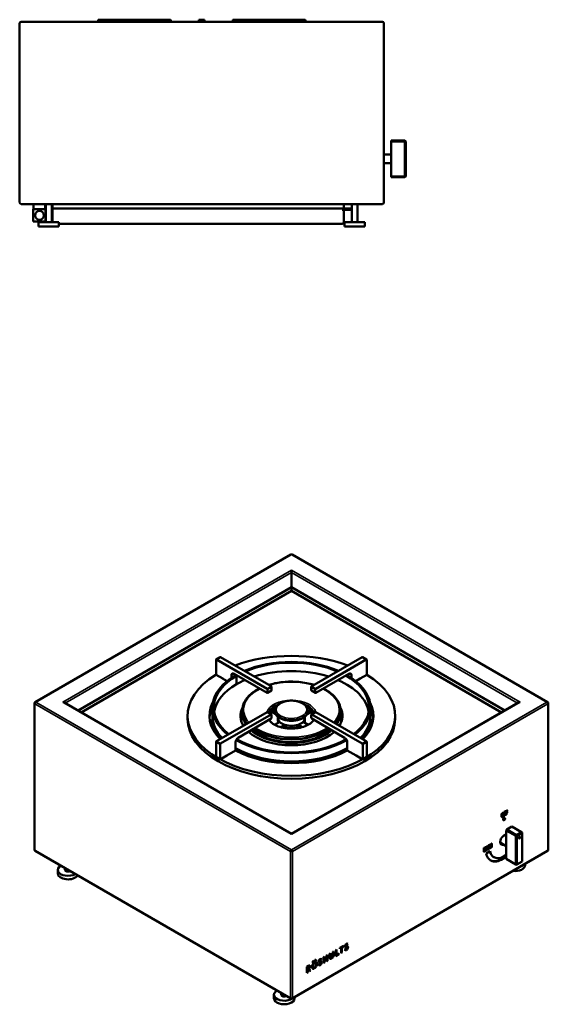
# Model space of a CAD drawing. Header units: millimetres. Extents: x 159 to 3101, y 609 to 1960.
# Tile 3 of 3: x 2376 to 3101, y 609 to 1960. Entities that reach past the tile are written whole.
import ezdxf

# ---------------------------------------------------------------- set-up
doc = ezdxf.new("R2010")
doc.units = ezdxf.units.MM
doc.header["$LTSCALE"] = 8
doc.layers.add('Visible (ANSI)', color=7, linetype='Continuous', lineweight=50)
doc.layers.add('Visible Narrow (ANSI)', color=7, linetype='Continuous', lineweight=35)

msp = doc.modelspace()

# ---------------------------------------------------------------- linework, layer by layer
at = {"layer": 'Visible (ANSI)'}
for p, q in [((2484.1, 1960), (2582.1, 1960)), ((2621.5, 1959), (2621.5, 1960)), ((2629.5, 1960), (2621.5, 1960)), ((2629.5, 1960), (2629.5, 1959)), ((2767, 1960), (2669, 1960)), ((2375.5, 1955), (2375.5, 1709)), ((2873.5, 1957), (2377.5, 1957)), ((2483.1, 1957), (2483.1, 1959)), ((2583.1, 1959), (2583.1, 1957)), ((2621.5, 1957), (2621.5, 1959)), ((2629.5, 1957), (2629.5, 1959)), ((2668, 1959), (2668, 1957)), ((2768, 1957), (2768, 1959)), ((2875.5, 1709), (2875.5, 1955)), ((2885.5, 1794), (2885.5, 1793)), ((2904.5, 1794), (2885.5, 1794)), ((2885.5, 1793), (2904.5, 1793)), ((2885.5, 1793), (2885.5, 1769)), ((2904.5, 1794), (2905.5, 1793)), ((2904.5, 1793), (2904.5, 1794)), ((2905.5, 1793), (2904.5, 1793)), ((2904.5, 1793), (2904.5, 1745)), ((2905.5, 1745), (2905.5, 1793)), ((2875.5, 1775), (2885.5, 1775)), ((2875.5, 1763), (2885.5, 1763)), ((2885.5, 1769), (2885.5, 1745)), ((2885.5, 1745), (2885.5, 1744)), ((2904.5, 1745), (2885.5, 1745)), ((2885.5, 1744), (2904.5, 1744)), ((2904.5, 1745), (2905.5, 1745)), ((2904.5, 1744), (2904.5, 1745)), ((2905.5, 1745), (2904.5, 1744)), ((2377.5, 1707), (2873.5, 1707)), ((2394.5, 1707), (2394.5, 1700)), ((2410.5, 1707), (2410.5, 1700)), ((2411.5, 1682), (2411.5, 1707)), ((2419.5, 1682), (2419.5, 1707)), ((2420.5, 1701), (2420.5, 1707)), ((2820.5, 1701), (2820.5, 1707)), ((2831.5, 1682), (2831.5, 1707)), ((2839.5, 1682), (2839.5, 1707)), ((2411, 1700), (2394, 1700)), ((2394, 1700), (2394, 1683)), ((2411, 1700), (2411, 1683)), ((2420.5, 1701), (2422.5, 1701)), ((2420.5, 1701), (2420.5, 1682)), ((2422.5, 1701), (2831.5, 1701)), ((2818.5, 1699), (2831.5, 1699)), ((2820.5, 1682), (2820.5, 1699)), ((2411, 1683), (2394, 1683)), ((2429.5, 1682), (2401.5, 1682)), ((2401.5, 1676), (2401.5, 1682)), ((2429.5, 1676), (2401.5, 1676)), ((2429.5, 1676), (2429.5, 1682)), ((2429.5, 1680), (2818.5, 1680)), ((2849.5, 1682), (2821.5, 1682)), ((2821.5, 1676), (2821.5, 1682)), ((2849.5, 1676), (2821.5, 1676)), ((2849.5, 1676), (2849.5, 1682)), ((2747.6, 1225.9), (2396.9, 1023.4)), ((3100.3, 1023.4), (2749.6, 1225.9)), ((2748.6, 1201.3), (2748.6, 1204.5)), ((2748.6, 1201.3), (2748.6, 1180.9)), ((2748.6, 1180.9), (2455.7, 1011.8)), ((2460, 1009.3), (2748.6, 1176)), ((2748.6, 1176), (2748.6, 1180.9)), ((3041.5, 1011.8), (2748.6, 1180.9)), ((2748.6, 1176), (3037.2, 1009.3)), ((2645.1, 1061), (2645.1, 1081.4)), ((2650.9, 1085.2), (2645.3, 1081.9)), ((2645.8, 1081.8), (2715.1, 1041.8)), ((2651.4, 1085.1), (2720.7, 1045.1)), ((2845.8, 1085.1), (2776.5, 1045.1)), ((2851.4, 1081.8), (2782.1, 1041.8)), ((2851.9, 1081.9), (2846.3, 1085.2)), ((2852.1, 1061), (2852.1, 1081.4)), ((2654.3, 1055.7), (2645.1, 1061)), ((2654.2, 1055.7), (2654.3, 1055.7)), ((2660.2, 1052.2), (2654.2, 1055.7)), ((2654.3, 1055.7), (2654.3, 1055.7)), ((2666.3, 1060.2), (2666.3, 1056.7)), ((2715.1, 1036.1), (2669.8, 1062.2)), ((2671.8, 1060.2), (2673.3, 1059.4)), ((2671.9, 1061), (2671.9, 1060.3)), ((2671.9, 1060.2), (2673.3, 1059.4)), ((2671.9, 1060.2), (2671.9, 1060.2)), ((2673.3, 1059.4), (2673.3, 1048)), ((2673.3, 1048), (2673.3, 1059.4)), ((2782.1, 1036.1), (2827.4, 1062.2)), ((2825.3, 1061), (2825.3, 1060.3)), ((2830.9, 1060.2), (2830.9, 1056.7)), ((2843, 1055.7), (2837, 1052.2)), ((2842.9, 1055.7), (2852.1, 1061)), ((2842.9, 1055.7), (2843, 1055.7)), ((2842.9, 1055.7), (2842.9, 1055.7)), ((2673.3, 1048), (2673.3, 1048)), ((2715.8, 1040.6), (2715.8, 1036.5)), ((2721.4, 1043.9), (2721.4, 1039.8)), ((2775.8, 1043.9), (2775.8, 1039.8)), ((2781.4, 1040.6), (2781.4, 1036.5)), ((2721.2, 1039.3), (2715.6, 1036.1)), ((2781.6, 1036.1), (2776, 1039.3)), ((2395.9, 820.8), (2395.9, 1021.6)), ((2748.6, 842.7), (2436.6, 1022.8)), ((2640.1, 1004.5), (2640.1, 1015.9)), ((2682.2, 1019.2), (2682, 1018.4)), ((3060.6, 1022.8), (2748.6, 842.7)), ((2815, 1019.2), (2815.2, 1018.4)), ((2857.1, 1004.5), (2857.1, 1015.9)), ((3101.3, 820.8), (3101.3, 1021.6)), ((2606.1, 1000.4), (2606.1, 1004.5)), ((2640.1, 1000.4), (2640.1, 1004.5)), ((2645.8, 969.6), (2715.1, 1009.6)), ((2651.4, 966.4), (2720.7, 1006.4)), ((2720.7, 1000.7), (2675.5, 974.5)), ((2681.4, 1006.3), (2681, 1004.9)), ((2715.6, 1009.7), (2721.2, 1006.4)), ((2721.4, 1006), (2721.4, 1001.9)), ((2721.6, 1009.9), (2721.5, 1012.8)), ((2727.1, 1006.7), (2721.6, 1009.9)), ((2721.8, 1013), (2726.1, 1010.6)), ((2726.1, 1010.6), (2726.1, 1011.8)), ((2730.1, 998.3), (2730.1, 1001.6)), ((2767.1, 998.3), (2767.1, 1001.6)), ((2775.6, 1009.9), (2770.1, 1006.7)), ((2771.1, 1010.6), (2775.4, 1013)), ((2771.1, 1010.6), (2771.1, 1011.8)), ((2775.7, 1012.8), (2775.6, 1009.9)), ((2775.8, 1006), (2775.8, 1001.9)), ((2776, 1006.4), (2781.6, 1009.7)), ((2845.8, 966.4), (2776.5, 1006.4)), ((2776.5, 1000.7), (2821.7, 974.5)), ((2851.4, 969.6), (2782.1, 1009.6)), ((2815.8, 1006.3), (2816.2, 1004.9)), ((2857.1, 1000.4), (2857.1, 1004.5)), ((2891.1, 1000.4), (2891.1, 1004.5)), ((2732.5, 996.4), (2725.4, 992.4)), ((2733.7, 989), (2739.5, 992.3)), ((2739.5, 989.1), (2737.7, 988)), ((2739.5, 992.3), (2739.5, 989.1)), ((2757.7, 992.3), (2763.5, 989)), ((2757.7, 989.1), (2757.7, 992.3)), ((2759.5, 988), (2757.7, 989.1)), ((2771.8, 992.4), (2764.7, 996.4)), ((2645.1, 948), (2645.1, 968.4)), ((2650.7, 944.7), (2650.7, 965.1)), ((2671.9, 968.4), (2671.9, 956.9)), ((2825.3, 968.4), (2825.3, 956.9)), ((2846.5, 944.7), (2846.5, 965.1)), ((2852.1, 948), (2852.1, 968.4)), ((2645.1, 948), (2650.7, 944.7)), ((2659.9, 950), (2650.7, 944.7)), ((2672, 956.9), (2659.9, 950)), ((2659.9, 950), (2659.9, 950)), ((2837.3, 950), (2825.2, 956.9)), ((2837.3, 950), (2837.3, 950)), ((2837.3, 950), (2846.5, 944.7)), ((2846.5, 944.7), (2852.1, 948)), ((3038, 866.7), (3036.9, 867.3)), ((3039.1, 870.5), (3038.2, 871)), ((3041.4, 872), (3040.7, 872.4)), ((3040.7, 867.4), (3040.7, 872.1)), ((3041.4, 870.6), (3040.7, 871)), ((3041.1, 870.8), (3040.7, 870.6)), ((3041.4, 869.7), (3040.7, 870.1)), ((3040.9, 872.6), (3042.5, 873.5)), ((3042.5, 872.6), (3041.4, 872)), ((3041.4, 872), (3041.4, 870.6)), ((3041.4, 870.6), (3042.4, 871.2)), ((3042.4, 870.3), (3041.4, 869.7)), ((3041.4, 869.7), (3041.4, 867.8)), ((3043.1, 868.8), (3043.1, 873.5)), ((3043.8, 872), (3043.1, 872.4)), ((3043.5, 872.2), (3043.1, 872)), ((3043.8, 871.2), (3043.1, 871.6)), ((3043.8, 873.4), (3043.2, 873.8)), ((3043.3, 874), (3044.9, 874.9)), ((3044.9, 874), (3043.8, 873.4)), ((3043.8, 873.4), (3043.8, 872)), ((3043.8, 872), (3044.9, 872.6)), ((3044.9, 871.8), (3043.8, 871.2)), ((3043.8, 871.2), (3043.8, 869.2)), ((3051.2, 852.6), (3044.2, 848.6)), ((3051.2, 852.6), (3064.7, 844.9)), ((2748.6, 842.7), (2748.6, 842)), ((3042.6, 840.1), (3043.5, 839.6)), ((3044.2, 848.6), (3043.5, 847.3)), ((3043.5, 847.3), (3056.9, 839.6)), ((3043.5, 847.3), (3043.5, 827.7)), ((3057.6, 840.8), (3044.2, 848.6)), ((3056.9, 839.6), (3057.6, 840.8)), ((3058.3, 839.6), (3056.9, 839.6)), ((3056.9, 839.6), (3056.9, 800.4)), ((3064.7, 844.9), (3057.6, 840.8)), ((3057.6, 840.8), (3058.3, 839.6)), ((3058.3, 839.6), (3065.4, 843.7)), ((3058.3, 800.4), (3058.3, 839.6)), ((3064.7, 844.9), (3065.4, 844.5)), ((3065.4, 843.7), (3064.7, 844.9)), ((3065.4, 844.5), (3065.4, 843.7)), ((3065.4, 843.7), (3065.4, 804.5)), ((3015.5, 824.4), (3015.5, 819.5)), ((3016.3, 820), (3016.3, 824.9)), ((3016.9, 825.3), (3016.9, 820.4)), ((3019.1, 824.4), (3020.2, 825)), ((3019.3, 824.5), (3019.3, 824.2)), ((3020.4, 824.8), (3020.4, 822.7)), ((3021.1, 822.7), (3021.1, 827.7)), ((3021.8, 826.1), (3021.1, 826.5)), ((3021.5, 826.3), (3021.1, 826.1)), ((3021.8, 825.2), (3021.1, 825.6)), ((3021.8, 828.1), (3021.8, 826.1)), ((3021.8, 826.1), (3023, 826.9)), ((3023, 826), (3021.8, 825.2)), ((3021.8, 825.2), (3021.8, 823.1)), ((3023, 826), (3022.2, 826.4)), ((3022.6, 826.7), (3022.6, 826.2)), ((3023, 826.9), (3023, 828.8)), ((3023, 823.9), (3023, 826)), ((3023.7, 829.2), (3023.7, 824.3)), ((3036.6, 829.7), (3043.5, 825.7)), ((3043.5, 827.7), (3043.5, 808.1)), ((2396.9, 819.1), (2747.6, 616.6)), ((2749.6, 616.6), (3100.3, 819.1)), ((3012.9, 818), (3012.9, 822.9)), ((3013.6, 821.4), (3012.9, 821.8)), ((3013.3, 821.6), (3012.9, 821.3)), ((3013.6, 820.5), (3012.9, 820.9)), ((3013.6, 823.3), (3013.6, 821.4)), ((3013.6, 821.4), (3014.8, 822.1)), ((3014.8, 821.2), (3013.6, 820.5)), ((3013.6, 820.5), (3013.6, 818.4)), ((3014.8, 821.2), (3014, 821.7)), ((3014.5, 821.9), (3014.5, 821.5)), ((3014.8, 822.1), (3014.8, 824.1)), ((3014.8, 819.1), (3014.8, 821.2)), ((3015.9, 815.5), (3021.6, 818.8)), ((3018.6, 822.3), (3017.6, 822.9)), ((3019.7, 824), (3019, 824.3)), ((3019.7, 824), (3019.1, 823.6)), ((3019.7, 822.8), (3019.7, 824)), ((3026.9, 810.4), (3025.8, 811.1)), ((3056.9, 800.4), (3043.5, 808.1)), ((3056.9, 800.4), (3058.3, 800.4)), ((3057.6, 800), (3056.9, 800.4)), ((3058.3, 800.4), (3057.6, 800)), ((3065.4, 804.5), (3058.3, 800.4)), ((3069.5, 799.6), (3069.5, 801.3)), ((2427.7, 788.1), (2427.7, 793)), ((2437.7, 793), (2437.7, 795.5)), ((2825.1, 690.3), (2824, 690.9)), ((2824.8, 691.8), (2824.2, 690.8)), ((2826.1, 691.5), (2825.2, 690.2)), ((2826.1, 691.5), (2825.5, 691.8)), ((2796.8, 675.6), (2798, 676.3)), ((2798, 676.3), (2798, 668.1)), ((2801, 678), (2802.1, 678.7)), ((2801, 673.5), (2801, 678)), ((2801, 678), (2801, 674.3)), ((2802.1, 678.7), (2802.1, 673.6)), ((2805.3, 680.5), (2806.5, 681.2)), ((2805.3, 675.5), (2805.3, 680.5)), ((2805.4, 680.6), (2805.4, 677.3)), ((2806.5, 681.2), (2806.5, 676.7)), ((2809.5, 682.9), (2810.6, 683.6)), ((2809.5, 674.8), (2809.5, 682.9)), ((2812.5, 677.7), (2809.5, 676)), ((2813.5, 677.1), (2809.5, 674.8)), ((2809.6, 683), (2809.6, 677.3)), ((2810.6, 676.7), (2809.6, 677.3)), ((2810.6, 683.6), (2810.6, 676.7)), ((2810.6, 676.7), (2813.5, 678.4)), ((2812.5, 677.8), (2812.5, 677.7)), ((2813.5, 677.1), (2812.5, 677.7)), ((2813.5, 678.4), (2813.5, 677.1)), ((2814.9, 686.1), (2819.9, 688.9)), ((2815.8, 686.5), (2814.9, 686)), ((2814.9, 684.8), (2814.9, 686.1)), ((2816.8, 685.9), (2814.9, 684.8)), ((2816.8, 685.9), (2815.8, 686.5)), ((2816.8, 679), (2816.8, 685.9)), ((2816.9, 680.3), (2816.8, 680.3)), ((2818, 679.7), (2816.8, 679)), ((2818.8, 688.3), (2816.9, 687.2)), ((2818, 686.6), (2816.9, 687.2)), ((2816.9, 687.2), (2816.9, 680.3)), ((2818, 679.7), (2816.9, 680.3)), ((2819.9, 687.7), (2818, 686.6)), ((2818, 686.6), (2818, 679.7)), ((2818.8, 688.3), (2818.8, 688.3)), ((2819.9, 687.7), (2818.8, 688.3)), ((2819.9, 688.9), (2819.9, 687.7)), ((2821.7, 683.6), (2822.7, 684.9)), ((2823.4, 688.3), (2822.3, 688.9)), ((2823.1, 684.3), (2822.5, 684.6)), ((2824.9, 686.7), (2823.9, 687.3)), ((2778.2, 668), (2779.3, 668.6)), ((2782.1, 668), (2778.2, 665.7)), ((2778.2, 665.7), (2778.2, 668)), ((2779.1, 667.5), (2778.2, 667)), ((2779.3, 667.4), (2778.3, 668)), ((2779.7, 664.5), (2778.8, 665)), ((2779.3, 668.6), (2779.3, 667.4)), ((2779.3, 667.4), (2781.1, 668.5)), ((2779.7, 665.8), (2779.7, 664.5)), ((2780.6, 665), (2780.6, 666.3)), ((2781.7, 665), (2780.6, 665.6)), ((2781.1, 669.6), (2782.1, 670.2)), ((2781.1, 668.5), (2781.1, 669.6)), ((2782.1, 668), (2781.1, 668.6)), ((2782.1, 670.2), (2782.1, 668)), ((2785.6, 662.8), (2786.6, 664)), ((2787.3, 667.5), (2786.2, 668.1)), ((2787, 663.4), (2786.4, 663.8)), ((2788.8, 665.8), (2787.8, 666.5)), ((2789, 669.4), (2787.9, 670.1)), ((2788.7, 670.9), (2788.1, 669.9)), ((2790, 670.6), (2789.1, 669.3)), ((2790, 670.6), (2789.4, 670.9)), ((2792.8, 673.3), (2794, 674)), ((2792.8, 665.2), (2792.8, 673.3)), ((2792.9, 666.5), (2792.8, 666.4)), ((2794, 665.9), (2792.8, 665.2)), ((2792.9, 673.4), (2792.9, 671.2)), ((2795.7, 671.5), (2792.9, 669.9)), ((2794, 670.5), (2792.9, 671.2)), ((2794, 669.3), (2792.9, 669.9)), ((2792.9, 669.9), (2792.9, 666.5)), ((2794, 665.9), (2792.9, 666.5)), ((2794, 674), (2794, 670.5)), ((2794, 670.5), (2796.8, 672.2)), ((2796.8, 670.9), (2794, 669.3)), ((2794, 669.3), (2794, 665.9)), ((2796.8, 670.9), (2795.7, 671.5)), ((2796.8, 672.2), (2796.8, 675.6)), ((2796.8, 667.5), (2796.8, 670.9)), ((2796.9, 668.8), (2796.8, 668.7)), ((2798, 668.1), (2796.8, 667.5)), ((2796.9, 675.6), (2796.9, 668.8)), ((2798, 668.1), (2796.9, 668.8)), ((2802.6, 672.4), (2801.5, 673.1)), ((2769.8, 660), (2772, 661.3)), ((2769.8, 651.8), (2769.8, 660)), ((2769.9, 653.1), (2769.8, 653)), ((2771, 652.4), (2769.8, 651.8)), ((2771, 660.6), (2769.9, 660)), ((2771, 659.4), (2769.9, 660)), ((2769.9, 660), (2769.9, 653.1)), ((2771, 652.4), (2769.9, 653.1)), ((2772, 660), (2771, 659.4)), ((2771, 659.4), (2771, 652.4)), ((2772.9, 660.2), (2771.8, 660.8)), ((2771.8, 657.6), (2772, 657.8)), ((2771.8, 656.5), (2771.8, 657.6)), ((2773.6, 654), (2771.8, 656.5)), ((2773, 657.4), (2772.1, 657.9)), ((2772.1, 657.8), (2773.9, 655.3)), ((2773, 657.4), (2774.9, 654.7)), ((2773.9, 655.3), (2773, 654.8)), ((2774.9, 654.7), (2773.6, 654)), ((2774.9, 654.7), (2773.9, 655.3)), ((2778.7, 658.9), (2777.6, 659.5)), ((2778.7, 658.9), (2778.7, 658.1)), ((2779.7, 657.5), (2778.7, 658.1)), ((2779.7, 658.8), (2779.7, 657.5)), ((2780.6, 658), (2780.6, 659.3)), ((2734.7, 621.6), (2734.7, 624)), ((2724.7, 616.7), (2724.7, 621.6)), ((2752.7, 616.7), (2752.7, 618.4))]:
    msp.add_line(p, q, dxfattribs=at)
msp.add_circle((2402.8, 1691.5), 6, dxfattribs=at)
for centre, radius, start, end in [((2484.1, 1959), 1, 90, 180), ((2582.1, 1959), 1, 0, 90), ((2669, 1959), 1, 90, 180), ((2767, 1959), 1, 0, 90), ((2377.5, 1955), 2, 90, 180), ((2873.5, 1955), 2, 0, 90), ((2377.5, 1709), 2, 180, 270), ((2873.5, 1709), 2, 270, 0), ((2818.5, 1682), 2, 270, 0), ((2748.6, 1224.1), 2, 60, 120), ((2397.9, 1021.6), 2, 120, 180), ((3099.3, 1021.6), 2, 0, 60), ((2397.9, 820.8), 2, 180, 240), ((3099.3, 820.8), 2, 300, 0), ((2748.6, 618.3), 2, 240, 300)]:
    msp.add_arc(centre, radius, start, end, dxfattribs=at)
for centre, major_axis, start_param, end_param in [((2645.8, 1081), (-0.5, 0.866), 5.497787, 7.068583), ((2651.4, 1084.3), (-0.5, 0.866), 5.497787, 6.283185), ((2748.6, 1004.5), (142.5, 0), 0.997511, 2.144081), ((2748.6, 1015.9), (-108.5, 0), 4.074996, 5.349782), ((2748.6, 1015.9), (106.5, 0), 0.936204, 2.205389), ((2845.8, 1084.3), (0.5, 0.866), 0, 0.785398), ((2851.4, 1081), (0.5, 0.866), 5.497787, 7.068583), ((2748.6, 1004.5), (-106.5, 0), 4.212546, 5.212232), ((2748.6, 1004.5), (142.5, 0), 2.384147, 7.040631), ((2748.6, 1015.9), (-108.5, 0), 5.498257, 6.920578), ((2748.6, 1015.9), (-106.5, 0), 5.498257, 6.917778), ((2669.8, 1058.2), (-2.5, 4.33), 5.497787, 7.068583), ((2748.6, 1015.9), (-108.5, 0), 5.48857, 5.497318), ((2748.6, 1015.9), (106.5, 0), 2.346805, 2.355725), ((2748.6, 1015.9), (106.5, 0), 5.648593, 7.077973), ((2748.6, 1015.9), (108.5, 0), 5.645792, 7.0778), ((2827.4, 1058.2), (2.5, 4.33), 5.497787, 7.068583), ((2748.6, 1004.5), (-106.5, 0), 5.498257, 6.190098), ((2748.6, 1004.5), (-106.5, 0), 5.356472, 5.497318), ((2715.1, 1041), (0.5, -0.866), 0.785398, 2.356194), ((2720.7, 1044.3), (-0.5, 0.866), 3.926991, 5.497787), ((2776.5, 1044.3), (-0.5, -0.866), 3.926991, 5.497787), ((2782.1, 1041), (0.5, 0.866), 0.785398, 2.356194), ((2748.6, 1004.5), (106.5, 0), 0.093087, 0.926713), ((2715.1, 1036.9), (0.5, -0.866), 5.497787, 7.068583), ((2720.7, 1040.2), (0.5, -0.866), 0, 0.785398), ((2776.5, 1040.2), (-0.5, -0.866), 5.497787, 6.283185), ((2782.1, 1036.9), (-0.5, -0.866), 5.497787, 7.068583), ((2434.6, 1021.6), (-2.83, 0), 3.926991, 4.712389), ((2748.6, 1004.5), (-112.5, 0), 5.992682, 6.798651), ((2748.6, 1000.4), (-112.5, 0), 6.014317, 6.251753), ((2748.6, 998.8), (-112.5, 0), 6.015722, 6.239173), ((2748.6, 1004.5), (-70, 0), 6.00796, 6.625672), ((2748.6, 1011.3), (-67.7, 0), 6.102019, 6.743701), ((2748.6, 1002.4), (-32.5, 0), 5.414741, 5.959799), ((2748.6, 1002.4), (32.5, 0), 0.323386, 0.868444), ((2748.6, 1011.3), (67.7, 0), 5.82267, 6.464352), ((2748.6, 1004.5), (70, 0), 5.940698, 6.55841), ((2748.6, 1004.5), (112.5, 0), 5.76772, 6.573688), ((2748.6, 1000.4), (112.5, 0), 0.031432, 0.268868), ((2748.6, 998.8), (112.5, 0), 0.044012, 0.267463), ((3062.6, 1021.6), (-2.83, 0), 4.712389, 5.497787), ((2748.6, 1000.4), (142.5, 0), 3.141593, 6.283185), ((2748.6, 983.3), (-112.5, 0), 6.015722, 6.119029), ((2748.6, 1004.5), (-108.5, 0), 0, 0.50525), ((2748.6, 1004.5), (-108.5, 0), 0, 0.50525), ((2748.6, 1000.4), (-108.5, 0), 0, 0.456944), ((2748.6, 1000.4), (-70, 0), 6.028122, 6.232656), ((2748.6, 998.4), (-68.5, 0), 6.118229, 6.348782), ((2748.6, 1005.7), (-66.4, 0), 0.065727, 0.341844), ((2715.1, 1008.8), (0.5, 0.866), 0, 0.785398), ((2748.6, 998.4), (-33.5, 0), 5.647601, 5.785715), ((2720.7, 1005.6), (0.5, 0.866), 5.497787, 7.068583), ((2720.7, 1001.5), (-0.5, -0.866), 0.785398, 2.356194), ((2748.6, 1010.6), (-22.5, 0), 0, 3.141593), ((2748.6, 1001.6), (-18.5, 0), 6.150877, 6.794911), ((2748.6, 1001.6), (18.5, 0), 5.771459, 6.415494), ((2748.6, 998.4), (-33.5, 0), 3.639063, 3.777177), ((2776.5, 1005.6), (-0.5, 0.866), 5.497787, 7.068583), ((2776.5, 1001.5), (-0.5, 0.866), 0.785398, 2.356194), ((2782.1, 1008.8), (-0.5, 0.866), 5.497787, 6.283185), ((2748.6, 1005.7), (66.4, 0), 5.941341, 6.217458), ((2748.6, 998.4), (68.5, 0), 6.217589, 6.448142), ((2748.6, 1000.4), (70, 0), 0.050529, 0.255063), ((2748.6, 1004.5), (108.5, 0), 5.777935, 6.283185), ((2748.6, 1004.5), (108.5, 0), 5.777935, 6.283185), ((2748.6, 1000.4), (108.5, 0), 5.826242, 6.283185), ((2748.6, 983.3), (112.5, 0), 0.164157, 0.267463), ((2748.6, 1005.7), (-64.4, 0), 0.277483, 0.327229), ((2748.6, 998.3), (-18.5, 0), 0, 0.27387), ((2748.6, 1001.6), (18.5, 0), 3.653319, 4.200663), ((2748.6, 1001.6), (18.5, 0), 4.200663, 5.224115), ((2748.6, 998.3), (18.5, 0), 4.197521, 5.227257), ((2748.6, 1001.6), (18.5, 0), 5.224115, 5.771459), ((2748.6, 998.3), (18.5, 0), 6.009315, 6.283185), ((2748.6, 1005.7), (64.4, 0), 5.955957, 6.005702), ((2675.5, 970.4), (-2.5, -4.33), 3.926991, 5.497787), ((2748.6, 1004.5), (-70, 0), 0.569438, 2.572155), ((2748.6, 1005.7), (66.4, 0), 3.722281, 5.702497), ((2748.6, 1005.7), (64.4, 0), 3.715913, 5.708865), ((2748.6, 1011.3), (67.7, 0), 3.829049, 5.595729), ((2821.7, 970.4), (-2.5, 4.33), 3.926991, 5.497787), ((2645.8, 968.8), (-0.5, -0.866), 3.926991, 5.497787), ((2651.4, 965.5), (0.5, 0.866), 0.785398, 2.356194), ((2748.6, 1004.5), (-108.5, 0), 0.78607, 2.355523), ((2748.6, 1004.5), (108.5, 0), 3.927663, 5.497115), ((2748.6, 1015.9), (108.5, 0), 3.936567, 5.488211), ((2748.6, 1015.9), (-106.5, 0), 0.785693, 2.355899), ((2845.8, 965.5), (0.5, -0.866), 0.785398, 2.356194), ((2851.4, 968.8), (-0.5, 0.866), 3.926991, 5.497787), ((2748.6, 1004.5), (-112.5, 0), 0.821406, 2.320187), ((3039.6, 863.5), (-1, -1.73), 0.55899, 2.582603), ((3040.6, 834.3), (-3.75, -6.5), 3.364455, 6.926686), ((3039.6, 834.9), (3, 5.2), 0, 0.66711), ((3039.6, 834.9), (-3, -5.2), 5.616075, 6.283185), ((3039.6, 834.9), (-3.75, -6.5), 0.141897, 0.643501), ((3038.1, 833.7), (-16, -27.7), 5.707465, 7.309831), ((3039.6, 834.9), (-13.8, -23.8), 5.755165, 6.283185), ((3037, 834.3), (-16, -27.7), 0.033152, 1.075228), ((3040.6, 834.3), (-13.8, -23.8), 5.699145, 7.214556), ((2441.7, 793), (-14, 0), 5.485532, 8.651635), ((3055.5, 799.6), (14, 0), 4.520379, 6.283185), ((3055.5, 804.5), (14, 0), 5.341069, 5.654505), ((2441.7, 788.1), (-14, 0), 0, 2.812714), ((2441.7, 793), (-4, 0), 0, 2.399101), ((2738.7, 621.6), (-14, 0), 5.485532, 8.796098), ((2738.7, 616.7), (-14, 0), 0, 3.141593), ((2738.7, 621.6), (-4, 0), 0, 2.399101)]:
    msp.add_ellipse(centre, major_axis=major_axis, ratio=0.57735, start_param=start_param, end_param=end_param, dxfattribs=at)
for centre, major_axis in [((3040.6, 862.9), (1, 1.73)), ((3061.8, 837.5), (0.75, 1.3))]:
    msp.add_ellipse(centre, major_axis=major_axis, ratio=0.57735, dxfattribs=at)
for points, degree, knots in [([(2704.8, 1042), (2702.3, 1040.8), (2700, 1039.5), (2693, 1034.8), (2689.1, 1031.1), (2684.4, 1024.6), (2683.1, 1021.9), (2682.2, 1019.2)], 3, [4.6609088, 4.6609088, 4.6609088, 4.6609088, 4.8072666, 4.8072666, 5.1308677, 5.1308677, 5.3387074, 5.3387074, 5.3387074, 5.3387074]), ([(2779.8, 1047), (2778.8, 1047.3), (2777.8, 1047.6), (2770.2, 1049.6), (2763.2, 1050.8), (2748.9, 1051.7), (2741.6, 1051.5), (2728.6, 1049.9), (2722.8, 1048.6), (2717.4, 1047)], 3, [3.4646071, 3.4646071, 3.4646071, 3.4646071, 3.5148064, 3.5148064, 3.8380735, 3.8380735, 4.1608863, 4.1608863, 4.4335479, 4.4335479, 4.4335479, 4.4335479]), ([(2815, 1019.2), (2813.7, 1023.3), (2811.3, 1027.2), (2804.5, 1034.6), (2800, 1038), (2794, 1041.2), (2793.2, 1041.7), (2792.4, 1042)], 3, [2.5594476, 2.5594476, 2.5594476, 2.5594476, 2.8698768, 2.8698768, 3.1910259, 3.1910259, 3.2372461, 3.2372461, 3.2372461, 3.2372461]), ([(2771.1, 1011.8), (2771.1, 1013.2), (2770.8, 1014.6), (2769.4, 1017.3), (2768.4, 1018.5), (2765.7, 1020.9), (2764, 1021.9), (2760.1, 1023.6), (2757.9, 1024.3), (2753.3, 1025.2), (2750.9, 1025.4), (2746.1, 1025.4), (2743.7, 1025.2), (2739.2, 1024.3), (2737, 1023.6), (2733.1, 1021.9), (2731.4, 1020.8), (2728.6, 1018.3), (2727.6, 1016.9), (2726.4, 1014.3), (2726.1, 1013), (2726.1, 1011.8)], 3, [2.378281, 2.378281, 2.378281, 2.378281, 2.661886, 2.661886, 2.965086, 2.965086, 3.292348, 3.292348, 3.623626, 3.623626, 3.953094, 3.953094, 4.281713, 4.281713, 4.611217, 4.611217, 4.942512, 4.942512, 5.269388, 5.269388, 5.519874, 5.519874, 5.519874, 5.519874]), ([(2717.9, 999), (2718, 999), (2718, 998.9), (2719.2, 997.1), (2720.9, 995.3), (2725.2, 992.3), (2727.8, 991), (2733.5, 988.9), (2736.7, 988.1), (2743.4, 987.1), (2746.9, 986.8), (2753.8, 987.1), (2757.2, 987.5), (2763.7, 988.9), (2766.7, 989.9), (2772, 992.3), (2774.3, 993.8), (2777.4, 996.5), (2778.5, 997.8), (2779.3, 999)], 3, [5.872964, 5.872964, 5.872964, 5.872964, 5.886165, 5.886165, 6.210133, 6.210133, 6.520005, 6.520005, 6.830545, 6.830545, 7.142785, 7.142785, 7.455504, 7.455504, 7.767274, 7.767274, 8.077195, 8.077195, 8.308376, 8.308376, 8.308376, 8.308376]), ([(3038.9, 871.5), (3038.9, 871.4), (3039, 871), (3039.1, 870.5)], 2, [2.7920366, 2.7920366, 2.7920366, 3, 3.7614798, 3.7614798, 3.7614798]), ([(3019.2, 826.7), (3019.2, 826.7), (3019.1, 826.7), (3019.1, 826.7)], 2, [0, 0, 0, 1, 1.115918, 1.115918, 1.115918]), ([(3019.3, 826.9), (3019.3, 826.9), (3019.3, 826.8), (3019.2, 826.7), (3019.2, 826.7)], 2, [1.937136, 1.937136, 1.937136, 2, 3, 4, 4, 4]), ([(3018.5, 822.3), (3018.5, 822.3), (3018.3, 822.1), (3018.2, 822.1)], 2, [4.61031, 4.61031, 4.61031, 5, 6, 6, 6]), ([(2823.9, 686.8), (2822.7, 686.7), (2822, 686.8), (2822, 688), (2822, 689.4), (2822.9, 690.8), (2824.1, 691.4), (2825, 692), (2825.7, 691.9), (2826.1, 691.5)], 3, [-4, -4, -4, -4, -3, -3, -3, -2, -2, -2, -1, -1, -1, -1]), ([(2825.2, 690.2), (2824.9, 690.5), (2824.6, 690.5), (2824.1, 690.2), (2823.6, 689.9), (2823.2, 689.3), (2823.2, 688.8), (2823.2, 688.1), (2823.8, 688.2), (2824.6, 688.3)], 3, [-14, -14, -14, -14, -13, -13, -13, -12, -12, -12, -11, -11, -11, -11]), ([(2806.5, 676.7), (2806.5, 674.4), (2805.7, 672.5), (2803.7, 671.3), (2801.7, 670.2), (2801, 671.2), (2801, 673.5)], 3, [8, 8, 8, 8, 9, 9, 9, 10, 10, 10, 10]), ([(2824.6, 688.3), (2825.6, 688.3), (2826.4, 688.2), (2826.4, 686.9), (2826.4, 685.4), (2825.5, 683.9), (2824.1, 683.1), (2822.7, 682.3), (2821.9, 682.9), (2821.7, 683.6)], 3, [-11, -11, -11, -11, -10, -10, -10, -9, -9, -9, -8, -8, -8, -8]), ([(2823.8, 684.2), (2823.5, 684.1), (2823.3, 683.9), (2823.1, 683.7), (2822.6, 683.5), (2822.2, 683.3), (2821.8, 683.3)], 3, [-9.1866941, -9.1866941, -9.1866941, -9.1866941, -9, -9, -9, -8.6637366, -8.6637366, -8.6637366, -8.6637366]), ([(2822.7, 684.9), (2822.8, 684.3), (2823.3, 683.9), (2824.1, 684.4), (2824.7, 684.7), (2825.2, 685.4), (2825.2, 686.2), (2825.2, 686.8), (2824.6, 686.8), (2823.9, 686.8)], 3, [-7, -7, -7, -7, -6, -6, -6, -5, -5, -5, -4, -4, -4, -4]), ([(2825.2, 688.3), (2825.3, 688.1), (2825.3, 687.8), (2825.3, 687.5), (2825.3, 687.1), (2825.3, 686.8), (2825.2, 686.4)], 3, [-10.2551372, -10.2551372, -10.2551372, -10.2551372, -10, -10, -10, -9.7565368, -9.7565368, -9.7565368, -9.7565368]), ([(2779.7, 657.5), (2777.9, 656.7), (2776.8, 657.8), (2776.8, 660), (2776.8, 662.1), (2777.9, 664.5), (2779.7, 665.8)], 3, [-2.927133, -2.927133, -2.927133, -2.927133, -2, -2, -2, -1.072867, -1.072867, -1.072867, -1.072867]), ([(2779.7, 664.5), (2778.7, 663.7), (2777.9, 662.1), (2777.9, 660.6), (2777.9, 659.2), (2778.7, 658.5), (2779.7, 658.8)], 3, [-2.881259, -2.881259, -2.881259, -2.881259, -2, -2, -2, -1.118741, -1.118741, -1.118741, -1.118741]), ([(2788.5, 667.4), (2789.5, 667.5), (2790.3, 667.3), (2790.3, 666), (2790.3, 664.5), (2789.4, 663.1), (2788, 662.3), (2786.6, 661.4), (2785.8, 662.1), (2785.6, 662.8)], 3, [-13, -13, -13, -13, -12, -12, -12, -11, -11, -11, -10, -10, -10, -10]), ([(2787.7, 663.4), (2787.4, 663.2), (2787.2, 663), (2786.9, 662.9), (2786.5, 662.6), (2786, 662.5), (2785.7, 662.5)], 3, [-11.1866586, -11.1866586, -11.1866586, -11.1866586, -11, -11, -11, -10.6637556, -10.6637556, -10.6637556, -10.6637556]), ([(2787.8, 665.9), (2786.6, 665.8), (2785.8, 666), (2785.8, 667.2), (2785.8, 668.5), (2786.8, 669.9), (2788, 670.6), (2788.9, 671.1), (2789.6, 671), (2790, 670.6)], 3, [-6, -6, -6, -6, -5, -5, -5, -4, -4, -4, -3, -3, -3, -3]), ([(2786.6, 664), (2786.7, 663.4), (2787.2, 663.1), (2788, 663.6), (2788.6, 663.9), (2789.1, 664.6), (2789.1, 665.3), (2789.1, 666), (2788.5, 666), (2787.8, 665.9)], 3, [-9, -9, -9, -9, -8, -8, -8, -7, -7, -7, -6, -6, -6, -6]), ([(2789.1, 669.3), (2788.8, 669.6), (2788.5, 669.6), (2788, 669.3), (2787.5, 669), (2787.1, 668.5), (2787.1, 667.9)], 3, [-2, -2, -2, -2, -1, -1, -1, 0, 0, 0, 0]), ([(2789.1, 667.4), (2789.2, 667.2), (2789.2, 667), (2789.2, 666.6), (2789.2, 666.3), (2789.2, 665.9), (2789.1, 665.6)], 3, [-12.2551508, -12.2551508, -12.2551508, -12.2551508, -12, -12, -12, -11.7565141, -11.7565141, -11.7565141, -11.7565141]), ([(2803.4, 672.5), (2803.2, 672.3), (2802.9, 672.1), (2802.7, 672), (2802.1, 671.7), (2801.7, 671.5), (2801.3, 671.5)], 3, [8.8658464, 8.8658464, 8.8658464, 8.8658464, 9, 9, 9, 9.2657544, 9.2657544, 9.2657544, 9.2657544]), ([(2802.1, 673.6), (2802.1, 672.4), (2802.7, 672), (2803.7, 672.6), (2804.7, 673.2), (2805.3, 674.3), (2805.3, 675.5)], 3, [3, 3, 3, 3, 4, 4, 4, 5, 5, 5, 5]), ([(2772, 661.3), (2773.3, 662.1), (2774.4, 661.8), (2774.4, 660.2), (2774.4, 659.3), (2773.9, 658.2), (2773, 657.4)], 3, [-3, -3, -3, -3, -2, -2, -2, -1, -1, -1, -1]), ([(2772, 657.8), (2772.6, 658.1), (2773.2, 658.7), (2773.2, 659.5), (2773.2, 660.3), (2772.6, 660.3), (2772, 660)], 3, [-5, -5, -5, -5, -4, -4, -4, -3, -3, -3, -3]), ([(2773.1, 661.7), (2773.2, 661.5), (2773.3, 661.2), (2773.3, 660.9), (2773.3, 660.5), (2773.2, 660.2), (2773.1, 659.8)], 3, [-2.228722, -2.228722, -2.228722, -2.228722, -2, -2, -2, -1.6478434, -1.6478434, -1.6478434, -1.6478434])]:
    msp.add_open_spline(points, degree=degree, knots=knots, dxfattribs=at)
for points, degree in [([(3036.9, 867.6), (3036.9, 868.3), (3037.1, 869.4), (3037.5, 870.4), (3038.2, 871.1), (3038.6, 871.3)], 2), ([(3038.5, 865.9), (3038.1, 865.7), (3037.5, 865.6), (3037.1, 866.1), (3036.9, 867), (3036.9, 867.6)], 2), ([(3037.4, 866.5), (3037.2, 866.4), (3037.1, 866.3)], 2), ([(3037.8, 866.8), (3037.6, 866.6), (3037.4, 866.5)], 2), ([(3038.5, 870.4), (3038.3, 870.3), (3037.9, 869.8), (3037.7, 869.2), (3037.6, 868.5), (3037.6, 868.1)], 2), ([(3037.6, 868.1), (3037.6, 867.7), (3037.7, 867.1), (3037.9, 866.7), (3038.3, 866.6), (3038.5, 866.8)], 2), ([(3039.4, 869.1), (3039.4, 869.5), (3039.3, 870.1), (3039.1, 870.5), (3038.8, 870.6), (3038.5, 870.4)], 2), ([(3040.1, 869.6), (3040.1, 868.9), (3039.9, 867.8), (3039.5, 866.8), (3038.9, 866.1), (3038.5, 865.9)], 2), ([(3038.5, 866.8), (3038.8, 866.9), (3039.1, 867.4), (3039.3, 868), (3039.4, 868.7), (3039.4, 869.1)], 2), ([(3038.6, 871.3), (3038.9, 871.5), (3039.5, 871.6), (3039.9, 871.1), (3040.1, 870.3), (3040.1, 869.6)], 2), ([(3040.7, 872.1), (3040.7, 872.3), (3040.8, 872.5), (3040.9, 872.6)], 2), ([(3041, 867.4), (3040.9, 867.4), (3040.8, 867.3), (3040.7, 867.3), (3040.7, 867.4), (3040.7, 867.4)], 2), ([(3041.4, 867.8), (3041.4, 867.8), (3041.4, 867.7), (3041.3, 867.6), (3041.1, 867.5), (3041, 867.4)], 2), ([(3042.4, 871.2), (3042.4, 871.2), (3042.5, 871.2), (3042.5, 871.1), (3042.5, 870.9), (3042.5, 870.8)], 2), ([(3042.5, 870.8), (3042.5, 870.7), (3042.5, 870.5), (3042.5, 870.4), (3042.4, 870.4), (3042.4, 870.3)], 2), ([(3042.5, 873.5), (3042.5, 873.5), (3042.5, 873.5), (3042.6, 873.4), (3042.6, 873.2), (3042.6, 873.1)], 2), ([(3042.6, 873.1), (3042.6, 873), (3042.6, 872.8), (3042.5, 872.7), (3042.5, 872.6), (3042.5, 872.6)], 2), ([(3043.1, 873.5), (3043.1, 873.7), (3043.3, 873.9), (3043.3, 874)], 2), ([(3043.5, 868.8), (3043.4, 868.8), (3043.3, 868.7), (3043.2, 868.7), (3043.1, 868.8), (3043.1, 868.8)], 2), ([(3043.8, 869.2), (3043.8, 869.2), (3043.8, 869.1), (3043.7, 869), (3043.6, 868.9), (3043.5, 868.8)], 2), ([(3044.9, 874.9), (3045, 874.9), (3045, 874.9), (3045, 874.8), (3045, 874.7), (3045, 874.5)], 2), ([(3045, 874.5), (3045, 874.4), (3045, 874.2), (3045, 874.1), (3045, 874.1), (3044.9, 874)], 2), ([(3044.9, 872.6), (3044.9, 872.6), (3044.9, 872.6), (3045, 872.5), (3045, 872.4), (3045, 872.2)], 2), ([(3045, 872.2), (3045, 872.1), (3045, 872), (3044.9, 871.8), (3044.9, 871.8), (3044.9, 871.8)], 2), ([(3014.8, 824.1), (3014.8, 824.1), (3014.9, 824.2), (3014.9, 824.3), (3015.1, 824.4), (3015.2, 824.4)], 2), ([(3015.2, 824.4), (3015.3, 824.5), (3015.4, 824.5), (3015.5, 824.5), (3015.5, 824.5), (3015.5, 824.4)], 2), ([(3016.3, 824.9), (3016.3, 824.9), (3016.3, 825), (3016.4, 825.1), (3016.5, 825.2), (3016.6, 825.2)], 2), ([(3016.6, 825.2), (3016.7, 825.3), (3016.8, 825.3), (3016.9, 825.4), (3016.9, 825.3), (3016.9, 825.3)], 2), ([(3017.5, 823.1), (3017.5, 823.7), (3017.7, 824.9), (3018.2, 825.9), (3018.9, 826.6), (3019.3, 826.8)], 2), ([(3019.3, 826), (3019, 825.8), (3018.6, 825.4), (3018.4, 824.7), (3018.2, 824), (3018.2, 823.6)], 2), ([(3019, 823.9), (3019, 824), (3019, 824.2), (3019, 824.3), (3019, 824.4), (3019.1, 824.4)], 2), ([(3019.3, 826.8), (3019.5, 827), (3019.8, 827.1), (3020.1, 827.1), (3020.3, 827.1), (3020.3, 827), (3020.4, 826.8), (3020.4, 826.6)], 2), ([(3020.3, 826.1), (3020.3, 826.1), (3020.1, 826.1), (3019.9, 826.2), (3019.5, 826.1), (3019.3, 826)], 2), ([(3020.2, 825), (3020.2, 825.1), (3020.3, 825.1), (3020.3, 825), (3020.4, 824.9), (3020.4, 824.8)], 2), ([(3020.4, 826.6), (3020.4, 826.5), (3020.4, 826.3), (3020.3, 826.2), (3020.3, 826.1), (3020.3, 826.1)], 2), ([(3021.1, 827.7), (3021.1, 827.7), (3021.1, 827.8), (3021.2, 827.9), (3021.3, 828), (3021.4, 828)], 2), ([(3021.4, 828), (3021.5, 828.1), (3021.7, 828.1), (3021.7, 828.1), (3021.8, 828.1), (3021.8, 828.1)], 2), ([(3023, 828.8), (3023, 828.8), (3023.1, 828.9), (3023.1, 829), (3023.3, 829.1), (3023.4, 829.1)], 2), ([(3023.4, 829.1), (3023.5, 829.2), (3023.6, 829.3), (3023.7, 829.3), (3023.7, 829.2), (3023.7, 829.2)], 2), ([(3012.9, 822.9), (3012.9, 823), (3012.9, 823), (3013, 823.1), (3013.1, 823.2), (3013.2, 823.3)], 2), ([(3013.2, 818), (3013.1, 818), (3013, 817.9), (3012.9, 817.9), (3012.9, 818), (3012.9, 818)], 2), ([(3013.2, 823.3), (3013.3, 823.4), (3013.5, 823.4), (3013.5, 823.4), (3013.6, 823.4), (3013.6, 823.3)], 2), ([(3013.6, 818.4), (3013.6, 818.4), (3013.5, 818.3), (3013.5, 818.2), (3013.3, 818.1), (3013.2, 818)], 2), ([(3015.2, 819.2), (3015.1, 819.1), (3014.9, 819.1), (3014.9, 819.1), (3014.8, 819.1), (3014.8, 819.1)], 2), ([(3015.5, 819.5), (3015.5, 819.5), (3015.5, 819.4), (3015.4, 819.3), (3015.3, 819.2), (3015.2, 819.2)], 2), ([(3016.6, 820), (3016.5, 819.9), (3016.4, 819.9), (3016.3, 819.9), (3016.3, 819.9), (3016.3, 820)], 2), ([(3016.9, 820.4), (3016.9, 820.3), (3016.9, 820.2), (3016.8, 820.1), (3016.7, 820), (3016.6, 820)], 2), ([(3019.2, 821.4), (3018.8, 821.2), (3018.2, 821.2), (3017.7, 821.6), (3017.5, 822.5), (3017.5, 823.1)], 2), ([(3017.5, 822.9), (3017.5, 822.9), (3017.6, 822.9)], 2), ([(3018.2, 822.1), (3017.9, 821.9), (3017.7, 821.8)], 2), ([(3018.2, 823.6), (3018.2, 823.1), (3018.4, 822.5), (3018.6, 822.2), (3019, 822.2), (3019.3, 822.3)], 2), ([(3019.1, 823.6), (3019, 823.6), (3019, 823.7), (3019, 823.9)], 2), ([(3020.4, 822.7), (3020.4, 822.6), (3020.3, 822.4), (3020.1, 822.2), (3019.9, 822), (3019.6, 821.7), (3019.4, 821.5), (3019.2, 821.4)], 2), ([(3019.3, 822.3), (3019.4, 822.4), (3019.6, 822.6), (3019.7, 822.8)], 2), ([(3021.4, 822.8), (3021.3, 822.7), (3021.2, 822.7), (3021.1, 822.7), (3021.1, 822.7), (3021.1, 822.7)], 2), ([(3021.8, 823.1), (3021.8, 823.1), (3021.7, 823), (3021.7, 822.9), (3021.5, 822.8), (3021.4, 822.8)], 2), ([(3023.4, 823.9), (3023.3, 823.8), (3023.1, 823.8), (3023.1, 823.8), (3023, 823.8), (3023, 823.9)], 2), ([(3023.7, 824.3), (3023.7, 824.2), (3023.7, 824.1), (3023.6, 824.1), (3023.5, 824), (3023.4, 823.9)], 2), ([(2824, 690.9), (2823.8, 691), (2823.6, 691), (2823.4, 691)], 3), ([(2805.4, 677.3), (2805.4, 676.9), (2805.4, 676.4), (2805.3, 676)], 3), ([(2822.1, 689.1), (2822.2, 689), (2822.2, 689), (2822.3, 688.9)], 3), ([(2822.8, 687.4), (2822.5, 687.4), (2822.3, 687.3), (2822.1, 687.4)], 3), ([(2823.9, 687.3), (2823.6, 687.4), (2823.2, 687.4), (2822.8, 687.4)], 3), ([(2780.6, 666.3), (2782.4, 667.1), (2783.6, 666), (2783.6, 663.9)], 3), ([(2782.4, 663.2), (2782.4, 664.7), (2781.7, 665.4), (2780.6, 665)], 3), ([(2783.6, 663.9), (2783.6, 661.7), (2782.4, 659.3), (2780.6, 658)], 3), ([(2780.6, 659.3), (2781.7, 660.2), (2782.4, 661.7), (2782.4, 663.2)], 3), ([(2781.9, 666.6), (2782.3, 666.1), (2782.5, 665.4), (2782.5, 664.5)], 3), ([(2782.5, 664.5), (2782.5, 664.1), (2782.5, 663.7), (2782.4, 663.3)], 3), ([(2786, 668.3), (2786.1, 668.2), (2786.1, 668.1), (2786.2, 668.1)], 3), ([(2786.7, 666.5), (2786.4, 666.5), (2786.2, 666.5), (2786, 666.5)], 3), ([(2787.8, 666.5), (2787.5, 666.6), (2787.1, 666.6), (2786.7, 666.5)], 3), ([(2787.1, 667.9), (2787.1, 667.2), (2787.7, 667.4), (2788.5, 667.4)], 3), ([(2787.9, 670.1), (2787.7, 670.2), (2787.5, 670.2), (2787.3, 670.1)], 3), ([(2801, 674.3), (2801, 673.6), (2801.2, 673.2), (2801.5, 673.1)], 3), ([(2771.8, 660.8), (2771.6, 660.9), (2771.3, 660.8), (2771, 660.6)], 3), ([(2776.9, 661.2), (2776.9, 660.3), (2777.2, 659.7), (2777.6, 659.5)], 3), ([(2778.7, 658.1), (2778.2, 657.9), (2777.7, 657.8), (2777.3, 657.9)], 3)]:
    msp.add_open_spline(points, degree=degree, dxfattribs=at)
at = {"layer": 'Visible Narrow (ANSI)'}
for p, q in [((2397.9, 1023.3), (2748.6, 1225.8)), ((2748.6, 1225.8), (3099.3, 1023.3)), ((2748.6, 1204.5), (2434.6, 1023.3)), ((3062.6, 1023.3), (2748.6, 1204.5)), ((2438.1, 1022), (2748.6, 1201.3)), ((2748.6, 1201.3), (3059.1, 1022)), ((2645.8, 1081.8), (2651.4, 1085.1)), ((2845.8, 1085.1), (2851.4, 1081.8)), ((2666.3, 1060.2), (2669.8, 1062.2)), ((2827.4, 1062.2), (2830.9, 1060.2)), ((2720.7, 1045.1), (2715.1, 1041.8)), ((2715.8, 1040.6), (2721.4, 1043.9)), ((2775.8, 1043.9), (2781.4, 1040.6)), ((2782.1, 1041.8), (2776.5, 1045.1)), ((2721.4, 1039.8), (2715.8, 1036.5)), ((2781.4, 1036.5), (2775.8, 1039.8)), ((2396.5, 820), (2396.5, 1020.8)), ((2396.5, 1020.8), (2747.2, 818.3)), ((2748.6, 820.8), (2397.9, 1023.3)), ((2434.6, 1023.3), (2748.6, 842)), ((2748.6, 842), (3062.6, 1023.3)), ((3099.3, 1023.3), (2748.6, 820.8)), ((2750, 818.3), (3100.7, 1020.8)), ((3100.7, 1020.8), (3100.7, 820)), ((2715.1, 1009.6), (2720.7, 1006.4)), ((2776.5, 1006.4), (2782.1, 1009.6)), ((2645.1, 968.4), (2650.7, 965.1)), ((2651.4, 966.4), (2645.8, 969.6)), ((2851.4, 969.6), (2845.8, 966.4)), ((2846.5, 965.1), (2852.1, 968.4)), ((3037.6, 868.1), (3037, 868.5)), ((3038.5, 865.9), (3037.4, 866.5)), ((3038.5, 870.4), (3037.9, 870.8)), ((3040.1, 869.6), (3039.3, 870)), ((3041.4, 867.8), (3040.7, 868.2)), ((3041, 867.4), (3040.7, 867.6)), ((3042.5, 872.6), (3041.7, 873.1)), ((3042.4, 870.3), (3041.7, 870.8)), ((3042.6, 873.1), (3042.2, 873.3)), ((3042.5, 870.8), (3042.2, 871)), ((3043.8, 869.2), (3043.1, 869.6)), ((3043.5, 868.8), (3043.1, 869)), ((3044.9, 871.8), (3044.1, 872.2)), ((3044.9, 874), (3044.2, 874.5)), ((3045, 872.2), (3044.6, 872.5)), ((3045, 874.5), (3044.7, 874.7)), ((3015.5, 824.4), (3015.4, 824.5)), ((3016.9, 825.3), (3016.8, 825.3)), ((3019.3, 826), (3018.6, 826.3)), ((3020.3, 826.1), (3019.2, 826.7)), ((3020.4, 826.6), (3019.6, 827)), ((3020.4, 824.8), (3020.1, 825)), ((3021.8, 828.1), (3021.6, 828.1)), ((3023.7, 824.3), (3023, 824.7)), ((3023.7, 829.2), (3023.6, 829.2)), ((2747.2, 617.5), (2396.5, 820)), ((2747.2, 818.3), (2747.2, 617.5)), ((3100.7, 820), (2750, 617.5)), ((2750, 617.5), (2750, 818.3)), ((3013.6, 818.4), (3012.9, 818.8)), ((3013.2, 818), (3012.9, 818.2)), ((3013.6, 823.3), (3013.4, 823.4)), ((3015.5, 819.5), (3014.8, 819.9)), ((3015.2, 819.2), (3014.8, 819.4)), ((3016.9, 820.4), (3016.3, 820.8)), ((3016.6, 820), (3016.3, 820.2)), ((3018.2, 823.6), (3017.6, 823.9)), ((3019.2, 821.4), (3018.2, 822.1)), ((3019.1, 823.6), (3019, 823.6)), ((3020.4, 822.7), (3019.7, 823.1)), ((3021.8, 823.1), (3021.1, 823.5)), ((3021.4, 822.8), (3021.1, 823)), ((3023.4, 823.9), (3023, 824.1)), ((2806.5, 676.7), (2805.4, 677.3)), ((2823.9, 686.8), (2822.8, 687.4)), ((2783.6, 663.9), (2782.5, 664.5)), ((2787.1, 667.9), (2786.1, 668.5)), ((2787.8, 665.9), (2786.7, 666.5)), ((2802.1, 673.6), (2801, 674.3)), ((2772, 660), (2771, 660.6))]:
    msp.add_line(p, q, dxfattribs=at)
for centre, major_axis, start_param, end_param in [((2748.6, 1224.1), (-1, 1.73), 5.497787, 6.283185), ((2748.6, 1224.1), (1, 1.73), 0, 0.785398), ((2748.6, 1013), (-65.7, 0), 5.42811, 6.765971), ((2748.6, 1013), (-65.7, 0), 4.229603, 5.195175), ((2748.6, 1013), (65.7, 0), 5.800399, 7.138261), ((2397.9, 1021.6), (-2, 0), 0, 0.785398), ((2397.9, 1021.6), (1, 1.73), 0.785398, 2.356194), ((2397.9, 1021.6), (-1, 1.73), 5.497787, 6.283185), ((2748.6, 1012.1), (-67.5, 0), 6.102019, 6.757586), ((2748.6, 1006.4), (34, 0), 0.163645, 2.977948), ((2748.6, 1004.8), (-32.5, 0), 5.257853, 6.063938), ((2748.6, 1004.8), (32.5, 0), 0.219247, 1.025333), ((2748.6, 1012.1), (67.5, 0), 5.808785, 6.464352), ((3099.3, 1021.6), (1, 1.73), 0, 0.785398), ((3099.3, 1021.6), (1, -1.73), 0.785398, 2.356194), ((3099.3, 1021.6), (2, 0), 5.497787, 6.283185), ((2748.6, 1011.8), (-22.5, 0), 0, 3.141593), ((2748.6, 1012.1), (67.5, 0), 3.843106, 5.581672), ((2748.6, 1013), (65.7, 0), 3.857314, 5.567464), ((2748.6, 1006.4), (34, 0), 3.546085, 5.878693), ((2397.9, 820.8), (-2, 0), 0, 0.785398), ((2397.9, 820.8), (-1, -1.73), 5.497787, 6.283185), ((2748.6, 819.2), (-1, -1.73), 3.926991, 5.497787), ((2748.6, 819.2), (2, 0), 3.926991, 5.497787), ((2748.6, 819.2), (-1, 1.73), 3.926991, 5.497787), ((3099.3, 820.8), (1, -1.73), 0, 0.785398), ((3099.3, 820.8), (2, 0), 5.497787, 6.283185), ((2748.6, 618.3), (-1, -1.73), 5.497787, 6.283185), ((2748.6, 618.3), (-2, 0), 0.785398, 2.356194), ((2748.6, 618.3), (1, -1.73), 0, 0.785398)]:
    msp.add_ellipse(centre, major_axis=major_axis, ratio=0.57735, start_param=start_param, end_param=end_param, dxfattribs=at)
for centre, major_axis in [((2748.6, 1013), (21, 0)), ((3061.1, 837.9), (-0.0429, -0.0743))]:
    msp.add_ellipse(centre, major_axis=major_axis, ratio=0.57735, dxfattribs=at)

doc.saveas('drawing.dxf')
